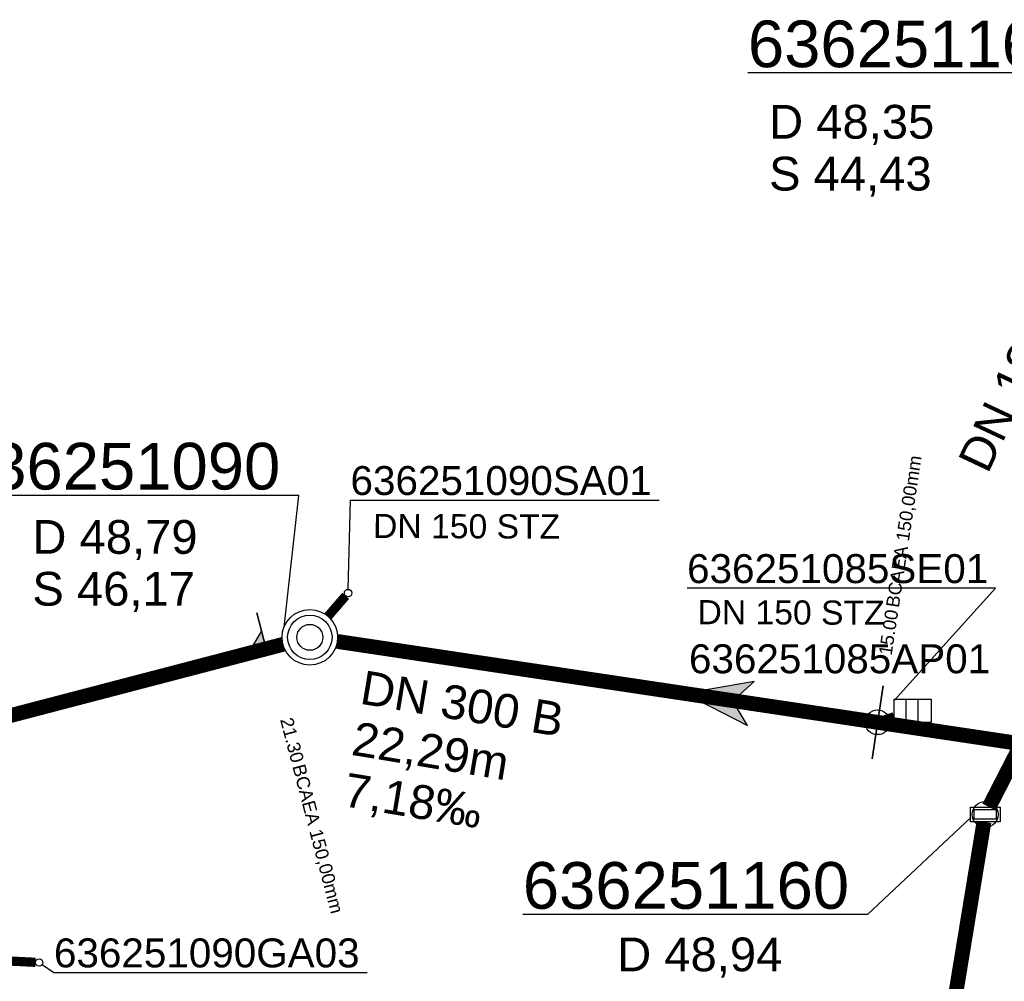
# Model space of a CAD drawing. Extents: x 356718 to 357658, y 5762241 to 5762615.
# Tile 105 of 157: x 357252 to 357278, y 5762431 to 5762457. Entities that reach past the tile are written whole.
import ezdxf
from ezdxf.enums import TextEntityAlignment as Align

# ---------------------------------------------------------------- set-up
doc = ezdxf.new("R2010")
doc.units = 0
doc.header["$MEASUREMENT"] = 0
doc.linetypes.add('AUSGEZOGEN', pattern=[0])
doc.linetypes.add('STRICHPUNKT', pattern=[5, 2, -1, 1, -1])
doc.layers.get('0').update_dxf_attribs({"linetype": 'AUSGEZOGEN'})
for name, color, linetype, true_color in [('111_00131_Symbol', 7, 'AUSGEZOGEN', 0x000000), ('111_00228_Schachtsymbol_nach_Sy', 7, 'AUSGEZOGEN', 0x000000), ('112_00229_Schachtdeckel', 7, 'AUSGEZOGEN', 0x000000), ('114_00133_Schachtnummer', 7, 'AUSGEZOGEN', 0x000000), ('114_10391_Deckelhoehe', 7, 'AUSGEZOGEN', 0x000000), ('114_10392_Schachtnummer', 7, 'AUSGEZOGEN', 0x000000), ('114_10393_Sohlhoehe', 7, 'AUSGEZOGEN', 0x000000), ('121_10376_Haltungen_Mischwasser', 6, 'STRICHPUNKT', 0xff00ff), ('121_10399_Haltungen_Mischwasser', 6, 'STRICHPUNKT', 0xff00ff), ('123_00048_Fliessrichtungspfeil', 7, 'AUSGEZOGEN', 0x000000), ('124_10395_Standard1', 7, 'AUSGEZOGEN', 0x000000), ('124_10626_Standard__Laenge____1', 7, 'AUSGEZOGEN', 0x000000), ('141_10868_Stutzen__141_', 7, 'AUSGEZOGEN', 0x000000)]:
    doc.layers.add(name, color=color, linetype=linetype, true_color=true_color)
doc.styles.add('ARIAL', font='arial.ttf', dxfattribs={"height": 1.5})
doc.styles.get("Standard").update_dxf_attribs({"font": 'arial.ttf', "height": 1})

# ---------------------------------------------------------------- blocks, each defined once
blk = doc.blocks.new('N03')
at = {"color": 0}
for radius in [0.75, 0.6]:
    blk.add_circle((0, 0), radius, dxfattribs=at)
blk = doc.blocks.new('R02')
at = {"color": 0, "linetype": 'AUSGEZOGEN'}
for points in [[(-0.4, 0.2), (0.4, 0.2), (0.4, -0.2), (-0.4, -0.2)], [(-0.3, 0.13), (0.3, 0.13), (0.3, -0.13), (-0.3, -0.13)]]:
    blk.add_lwpolyline(points, close=True, dxfattribs=at)
blk = doc.blocks.new('F00')
at = {"color": 0}
blk.add_circle((0, 0), 0.1, dxfattribs=at)
blk = doc.blocks.new('ES')
at = {"color": 0, "linetype": 'AUSGEZOGEN'}
for points in [[(-0.494, -0.319), (-0.494, 0.306), (0.506, 0.306), (0.506, -0.319), (-0.494, -0.319)], [(-0.169, -0.319), (-0.169, 0.306)], [(0.156, -0.319), (0.156, 0.306)]]:
    blk.add_lwpolyline(points, dxfattribs=at)
blk = doc.blocks.new('DEC')
at = {"color": 0}
blk.add_circle((0, 0), 0.35, dxfattribs=at)
blk = doc.blocks.new('FLI')
at = {"color": 0, "linetype": 'AUSGEZOGEN'}
blk.add_lwpolyline([(-0.4, 0), (-0.9, -0.6), (0.9, 0), (-0.9, 0.6), (-0.4, 0)], close=True, dxfattribs=at)
at = {"color": 0}
for points in [[(-0.4, 0), (0.9, 0), (-0.9, 0.6)], [(-0.9, -0.6), (0.9, 0), (-0.4, 0)]]:
    blk.add_solid(points, dxfattribs=at)

msp = doc.modelspace()

# ---------------------------------------------------------------- linework, layer by layer
at = {"layer": '114_00133_Schachtnummer', "color": 18, "linetype": 'AUSGEZOGEN', "true_color": 0x000000}
for points in [[(357260.569, 5762441.562), (357260.632, 5762443.974), (357268.963, 5762443.974)], [(357275.311, 5762438.558), (357278.05, 5762441.596), (357269.72, 5762441.596)], [(357252.31, 5762431.433), (357252.624, 5762431.223), (357261.079, 5762431.223)]]:
    msp.add_lwpolyline(points, dxfattribs=at)
at = {"layer": '114_10392_Schachtnummer', "color": 18, "linetype": 'AUSGEZOGEN', "true_color": 0x000000}
for points in [[(357284.939, 5762450.373), (357280.671, 5762455.501), (357271.363, 5762455.501)], [(357258.838, 5762440.545), (357259.233, 5762444.1), (357249.925, 5762444.1)], [(357277.37, 5762435.398), (357274.593, 5762432.783), (357265.285, 5762432.783)]]:
    msp.add_lwpolyline(points, dxfattribs=at)
at = {"layer": '121_10376_Haltungen_Mischwasser', "color": 6, "linetype": 'STRICHPUNKT', "true_color": 0xff00ff, "const_width": 0.4}
for points in [[(357277.873, 5762435.685), (357285.236, 5762450.022)], [(357258.809, 5762440.077), (357237.986, 5762434.639)], [(357280.835, 5762437.079), (357260.276, 5762440.156)], [(357271.524, 5762397.48), (357277.737, 5762435.285)]]:
    msp.add_lwpolyline(points, dxfattribs=at)
at = {"layer": '121_10399_Haltungen_Mischwasser', "color": 6, "linetype": 'STRICHPUNKT', "true_color": 0xff00ff, "const_width": 0.25}
for points in [[(357260.501, 5762441.386), (357260.024, 5762440.835)], [(357275.311, 5762438.124), (357274.959, 5762438.005)], [(357252.127, 5762431.494), (357250.209, 5762431.591), (357248.96, 5762437.402)]]:
    msp.add_lwpolyline(points, dxfattribs=at)
at = {"layer": '141_10868_Stutzen__141_', "color": 18, "linetype": 'AUSGEZOGEN', "true_color": 0x000000}
for points in [[(357258.352, 5762439.958), (357258.1, 5762440.926)], [(357258.352, 5762439.958), (357258.226, 5762440.442), (357257.869, 5762439.832)], [(357275.011, 5762438.962), (357274.715, 5762436.984)]]:
    msp.add_lwpolyline(points, close=True, dxfattribs=at)
at = {"layer": '141_10868_Stutzen__141_', "color": 18, "true_color": 0x000000}
msp.add_circle((357274.863, 5762437.973), 0.333, dxfattribs=at)
msp.add_solid([(357258.352, 5762439.958), (357258.226, 5762440.442), (357257.869, 5762439.832)], dxfattribs=at)

# ---------------------------------------------------------------- block references
at = {"layer": '111_00131_Symbol', "color": 18, "true_color": 0x000000}
for name, p in [('F00', (357260.566, 5762441.462)), ('ES', (357275.805, 5762438.29)), ('F00', (357252.227, 5762431.489))]:
    msp.add_blockref(name, p, dxfattribs=at)
at = {"layer": '111_00131_Symbol', "color": 18, "true_color": 0x000000, "rotation": 351.4}
msp.add_blockref('F00', (357274.864, 5762437.973), dxfattribs=at)
at = {"layer": '111_00228_Schachtsymbol_nach_Sy', "color": 18, "true_color": 0x000000}
for name, p in [('N03', (357259.534, 5762440.267)), ('R02', (357277.77, 5762435.485))]:
    msp.add_blockref(name, p, dxfattribs=at)
at = {"layer": '112_00229_Schachtdeckel', "color": 18, "true_color": 0x000000}
for p in [(357259.534, 5762440.267), (357277.77, 5762435.485)]:
    msp.add_blockref('DEC', p, dxfattribs=at)
at = {"layer": '123_00048_Fliessrichtungspfeil', "color": 18, "true_color": 0x000000, "rotation": 171.4}
msp.add_blockref('FLI', (357270.556, 5762438.617), dxfattribs=at)

# ---------------------------------------------------------------- texts
at = {"layer": '114_00133_Schachtnummer', "color": 18, "true_color": 0x000000, "style": 'ARIAL'}
for s, p in [('636251090SA01', (357260.632, 5762444.89)), ('636251085SE01', (357269.72, 5762442.512)), ('636251085AP01', (357269.771, 5762440.078)), ('636251090GA03', (357252.624, 5762432.139))]:
    msp.add_text(s, height=0.78136, dxfattribs=at).set_placement(p, align=Align.TOP_LEFT)
at = {"layer": '114_10391_Deckelhoehe', "color": 18, "true_color": 0x000000, "style": 'ARIAL'}
for s, p in [('D 48,35', (357271.935, 5762454.64)), ('D 48,79', (357252.042, 5762443.433)), ('D 48,94', (357267.832, 5762432.164))]:
    msp.add_text(s, height=0.9116, dxfattribs=at).set_placement(p, align=Align.TOP_LEFT)
at = {"layer": '114_10392_Schachtnummer', "color": 18, "true_color": 0x000000, "style": 'ARIAL'}
for s, p in [('636251165', (357271.363, 5762456.917)), ('636251090', (357249.925, 5762445.517)), ('636251160', (357265.285, 5762434.2))]:
    msp.add_text(s, height=1.2601, dxfattribs=at).set_placement(p, align=Align.TOP_LEFT)
at = {"layer": '114_10393_Sohlhoehe', "color": 18, "true_color": 0x000000, "style": 'ARIAL'}
for s, p in [('S 44,43', (357271.935, 5762453.24)), ('S 46,17', (357252.042, 5762442.033))]:
    msp.add_text(s, height=0.9116, dxfattribs=at).set_placement(p, align=Align.TOP_LEFT)
at = {"layer": '124_10395_Standard1', "color": 18, "true_color": 0x000000, "style": 'ARIAL'}
for s, rotation, p in [('DN 1300 B', 64.8, (357277.013, 5762445.045)), ('DN 300 B', 350.6, (357261.004, 5762439.38)), ('22,29m', 350.6, (357260.776, 5762437.998)), ('7,18‰', 350.6, (357260.547, 5762436.617))]:
    msp.add_text(s, height=0.9116, rotation=rotation, dxfattribs=at).set_placement(p, align=Align.TOP_LEFT)
at = {"layer": '124_10626_Standard__Laenge____1', "color": 18, "true_color": 0x000000, "style": 'ARIAL'}
for p in [(357261.242, 5762443.6), (357270.003, 5762441.273)]:
    msp.add_text('DN 150 STZ', height=0.6511, rotation=359.8, dxfattribs=at).set_placement(p, align=Align.TOP_LEFT)
at = {"layer": '141_10868_Stutzen__141_', "color": 18, "true_color": 0x000000}
for rotation, p in [(81.4, (357275.088, 5762441.105)), (284.7, (357259.4, 5762436.876))]:
    msp.add_text('BCAEA 150,00mm', height=0.35326, rotation=rotation, dxfattribs=at).set_placement(p, align=Align.TOP_LEFT)
for s, rotation, p in [('15.00', 81.4, (357275.078, 5762441.037)), ('21.30', 284.7, (357259.383, 5762436.941))]:
    msp.add_text(s, height=0.3533, rotation=rotation, dxfattribs=at).set_placement(p, align=Align.TOP_RIGHT)

doc.saveas('drawing.dxf')
